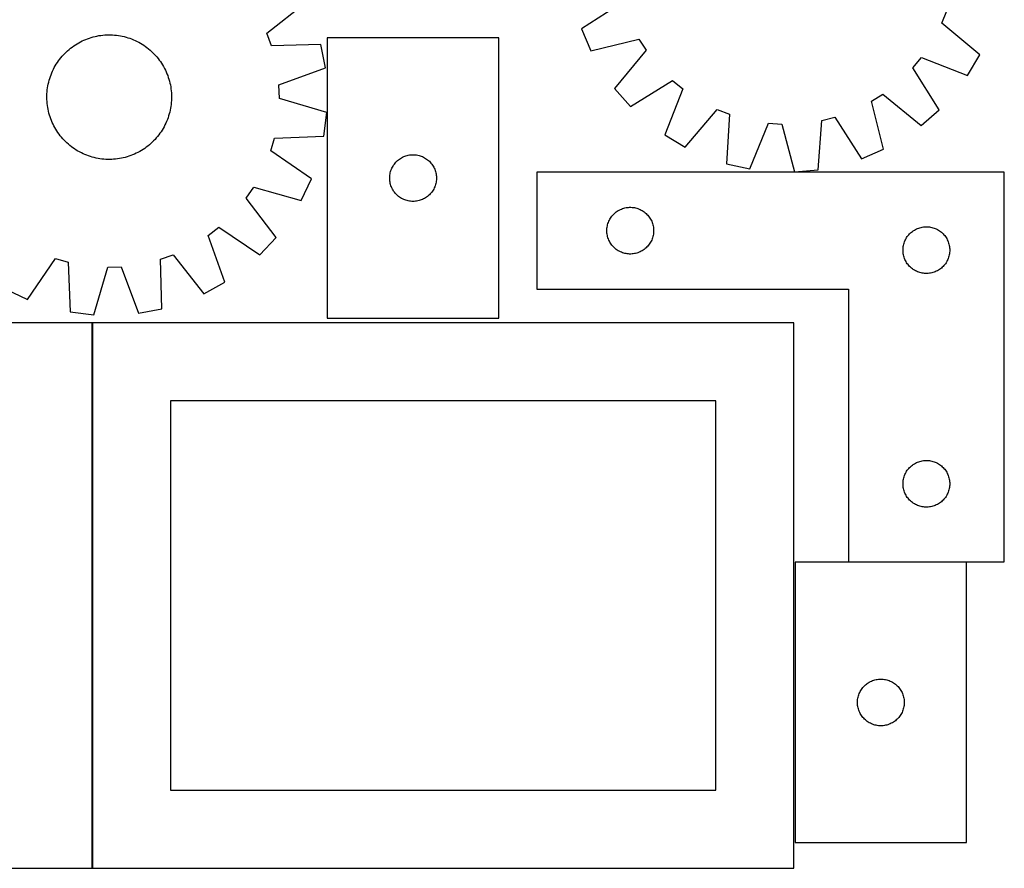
# Model space of a CAD drawing. Header units: millimetres. Extents: x 7 to 1493, y 8 to 2993.
# Tile 8 of 11: x 862 to 1493, y 1760 to 2305. Entities that reach past the tile are written whole.
import ezdxf

# ---------------------------------------------------------------- set-up
doc = ezdxf.new("R2010")
doc.units = ezdxf.units.MM
doc.layers.add('COMMON', color=5, linetype='CONTINUOUS', true_color=0x0000ff)
doc.layers.add('CUT', color=7, linetype='CONTINUOUS', true_color=0x000000)

msp = doc.modelspace()

# ---------------------------------------------------------------- linework, layer by layer
at = {"layer": 'COMMON'}
for p, q in [((908.149576, 2110.174328), (908.149576, 1760.174328)), ((458.049576, 1760.074327), (908.049576, 1760.074327)), ((908.249577, 1760.074327), (1358.249577, 1760.074327))]:
    msp.add_line(p, q, dxfattribs=at)
at = {"layer": 'CUT'}
for p, q in [((1020.123133, 2296.141459), (1045.101279, 2315.764583)), ((1248.705678, 2315.965434), (1221.937043, 2298.865291)), ((1453.169089, 2302.581538), (1456.345703, 2310.545739)), ((1477.480153, 2282.137788), (1453.169089, 2302.581538)), ((906.253335, 2293.015602), (907.451183, 2293.395294)), ((907.451183, 2293.395294), (908.660367, 2293.737173)), ((908.660367, 2293.737173), (909.879693, 2294.040902)), ((909.879693, 2294.040902), (911.107957, 2294.306181)), ((911.107957, 2294.306181), (912.343948, 2294.532749)), ((912.343948, 2294.532749), (913.586446, 2294.720381)), ((913.586446, 2294.720381), (914.834225, 2294.868893)), ((914.834225, 2294.868893), (916.086052, 2294.978138)), ((916.086052, 2294.978138), (917.340694, 2295.048008)), ((917.340694, 2295.048008), (918.596911, 2295.078435)), ((918.596911, 2295.078435), (919.853463, 2295.069388)), ((919.853463, 2295.069388), (921.109112, 2295.020876)), ((921.109112, 2295.020876), (922.362617, 2294.932947)), ((922.362617, 2294.932947), (923.612742, 2294.805688)), ((923.612742, 2294.805688), (924.858253, 2294.639224)), ((924.858253, 2294.639224), (926.09792, 2294.43372)), ((926.09792, 2294.43372), (927.33052, 2294.189379)), ((927.33052, 2294.189379), (928.554838, 2293.906441)), ((928.554838, 2293.906441), (929.769664, 2293.585186)), ((929.769664, 2293.585186), (930.973799, 2293.225931)), ((930.973799, 2293.225931), (932.166056, 2292.82903)), ((1023.032865, 2288.075925), (1020.123133, 2296.141459)), ((1221.937043, 2298.865291), (1228.011785, 2284.729236)), ((894.15293, 2286.476355), (895.151347, 2287.239356)), ((895.151347, 2287.239356), (896.173237, 2287.97062)), ((896.173237, 2287.97062), (897.217593, 2288.669425)), ((897.217593, 2288.669425), (898.283383, 2289.335081)), ((898.283383, 2289.335081), (899.369556, 2289.966931)), ((899.369556, 2289.966931), (900.47504, 2290.564352)), ((900.47504, 2290.564352), (901.598745, 2291.126754)), ((901.598745, 2291.126754), (902.73956, 2291.653582)), ((902.73956, 2291.653582), (903.89636, 2292.144316)), ((903.89636, 2292.144316), (905.068004, 2292.598472)), ((905.068004, 2292.598472), (906.253335, 2293.015602)), ((932.166056, 2292.82903), (933.345258, 2292.394876)), ((933.345258, 2292.394876), (934.510241, 2291.923896)), ((934.510241, 2291.923896), (935.659855, 2291.416556)), ((935.659855, 2291.416556), (936.792966, 2290.873356)), ((936.792966, 2290.873356), (937.908455, 2290.294831)), ((937.908455, 2290.294831), (939.005222, 2289.681554)), ((939.005222, 2289.681554), (940.082185, 2289.03413)), ((940.082185, 2289.03413), (941.13828, 2288.353196)), ((941.13828, 2288.353196), (942.172465, 2287.639426)), ((942.172465, 2287.639426), (943.18372, 2286.893524)), ((1054.786031, 2288.919259), (1023.032865, 2288.075925)), ((1057.678975, 2273.807627), (1054.786031, 2288.919259)), ((1168.887724, 2293.131809), (1058.887724, 2293.131809)), ((1058.887724, 2293.131809), (1058.887724, 2113.131809)), ((1168.887724, 2113.131809), (1168.887724, 2293.131809)), ((1228.011785, 2284.729236), (1258.840812, 2292.380765)), ((1258.840812, 2292.380765), (1263.416818, 2285.129591)), ((887.900888, 2280.313698), (888.708816, 2281.276122)), ((888.708816, 2281.276122), (889.546576, 2282.212693)), ((889.546576, 2282.212693), (890.41334, 2283.122488)), ((890.41334, 2283.122488), (891.308255, 2284.004607)), ((891.308255, 2284.004607), (892.230436, 2284.858182)), ((892.230436, 2284.858182), (893.178973, 2285.682369)), ((893.178973, 2285.682369), (894.15293, 2286.476355)), ((943.18372, 2286.893524), (944.171046, 2286.116225)), ((944.171046, 2286.116225), (945.13347, 2285.308297)), ((945.13347, 2285.308297), (946.070041, 2284.470537)), ((946.070041, 2284.470537), (946.979835, 2283.603773)), ((946.979835, 2283.603773), (947.861955, 2282.708858)), ((947.861955, 2282.708858), (948.71553, 2281.786677)), ((948.71553, 2281.786677), (949.539717, 2280.83814)), ((949.539717, 2280.83814), (950.333703, 2279.864183)), ((1263.416818, 2285.129591), (1243.242567, 2260.594425)), ((1469.614489, 2268.914253), (1477.480153, 2282.137788)), ((883.722282, 2274.051108), (884.335559, 2275.147875)), ((884.335559, 2275.147875), (884.982983, 2276.224837)), ((884.982983, 2276.224837), (885.663917, 2277.280932)), ((885.663917, 2277.280932), (886.377687, 2278.315117)), ((886.377687, 2278.315117), (887.123589, 2279.326372)), ((887.123589, 2279.326372), (887.900888, 2280.313698)), ((950.333703, 2279.864183), (951.096704, 2278.865766)), ((951.096704, 2278.865766), (951.827968, 2277.843876)), ((951.827968, 2277.843876), (952.526773, 2276.79952)), ((952.526773, 2276.79952), (953.192428, 2275.73373)), ((953.192428, 2275.73373), (953.824279, 2274.647557)), ((953.824279, 2274.647557), (954.421699, 2273.542072)), ((1434.56376, 2273.926546), (1440.045973, 2280.519323)), ((1440.045973, 2280.519323), (1469.614489, 2268.914253)), ((880.791182, 2267.116452), (881.188083, 2268.308709)), ((881.188083, 2268.308709), (881.622237, 2269.48791)), ((881.622237, 2269.48791), (882.093217, 2270.652893)), ((882.093217, 2270.652893), (882.600557, 2271.802507)), ((882.600557, 2271.802507), (883.143757, 2272.935618)), ((883.143757, 2272.935618), (883.722282, 2274.051108)), ((954.421699, 2273.542072), (954.984101, 2272.418368)), ((954.984101, 2272.418368), (955.510929, 2271.277553)), ((955.510929, 2271.277553), (956.001664, 2270.120753)), ((956.001664, 2270.120753), (956.45582, 2268.949109)), ((956.45582, 2268.949109), (956.87295, 2267.763778)), ((1027.859468, 2262.863599), (1057.678975, 2273.807627)), ((1451.36749, 2246.970852), (1434.56376, 2273.926546)), ((879.377889, 2261.000905), (879.583393, 2262.240572)), ((879.583393, 2262.240572), (879.827734, 2263.473173)), ((879.827734, 2263.473173), (880.110672, 2264.69749)), ((880.110672, 2264.69749), (880.431927, 2265.912316)), ((880.431927, 2265.912316), (880.791182, 2267.116452)), ((956.87295, 2267.763778), (957.252641, 2266.56593)), ((957.252641, 2266.56593), (957.59452, 2265.356746)), ((957.59452, 2265.356746), (957.89825, 2264.13742)), ((957.89825, 2264.13742), (958.163529, 2262.909156)), ((958.163529, 2262.909156), (958.390096, 2261.673165)), ((958.390096, 2261.673165), (958.577729, 2260.430667)), ((1028.1344, 2254.293664), (1027.859468, 2262.863599)), ((1253.388272, 2249.027437), (1280.343966, 2265.831166)), ((1280.343966, 2265.831166), (1286.936743, 2260.348954)), ((878.938678, 2254.739563), (878.947725, 2255.996116)), ((878.947725, 2255.996116), (878.996237, 2257.251764)), ((878.996237, 2257.251764), (879.084166, 2258.505269)), ((879.084166, 2258.505269), (879.211425, 2259.755394)), ((879.211425, 2259.755394), (879.377889, 2261.000905)), ((958.577729, 2260.430667), (958.726241, 2259.182888)), ((958.726241, 2259.182888), (958.835486, 2257.931061)), ((958.835486, 2257.931061), (958.905356, 2256.676419)), ((958.905356, 2256.676419), (958.935783, 2255.420202)), ((958.935783, 2255.420202), (958.926735, 2254.16365)), ((1243.242567, 2260.594425), (1253.388272, 2249.027437)), ((1286.936743, 2260.348954), (1275.331674, 2230.780438)), ((1408.014161, 2252.423391), (1415.265336, 2256.999398)), ((1415.265336, 2256.999398), (1439.800501, 2236.825147)), ((878.969105, 2253.483346), (878.938678, 2254.739563)), ((879.038975, 2252.228704), (878.969105, 2253.483346)), ((879.14822, 2250.976877), (879.038975, 2252.228704)), ((879.296732, 2249.729098), (879.14822, 2250.976877)), ((879.484364, 2248.486601), (879.296732, 2249.729098)), ((958.496572, 2249.15886), (958.291068, 2247.919193)), ((958.663035, 2250.404371), (958.496572, 2249.15886)), ((958.790295, 2251.654496), (958.663035, 2250.404371)), ((958.878223, 2252.908001), (958.790295, 2251.654496)), ((958.926735, 2254.16365), (958.878223, 2252.908001)), ((1058.59406, 2245.283454), (1028.1344, 2254.293664)), ((1415.66569, 2221.594365), (1408.014161, 2252.423391)), ((879.710932, 2247.25061), (879.484364, 2248.486601)), ((879.976211, 2246.022345), (879.710932, 2247.25061)), ((880.27994, 2244.803019), (879.976211, 2246.022345)), ((880.621819, 2243.593835), (880.27994, 2244.803019)), ((881.001511, 2242.395987), (880.621819, 2243.593835)), ((957.083279, 2243.043314), (956.686378, 2241.851057)), ((957.442534, 2244.247449), (957.083279, 2243.043314)), ((957.763789, 2245.462275), (957.442534, 2244.247449)), ((958.046726, 2246.686593), (957.763789, 2245.462275)), ((958.291068, 2247.919193), (958.046726, 2246.686593)), ((1056.675662, 2230.017469), (1058.59406, 2245.283454)), ((1288.555208, 2222.914774), (1308.998959, 2247.225838)), ((1308.998959, 2247.225838), (1316.963159, 2244.049224)), ((1316.963159, 2244.049224), (1315.063256, 2212.341731)), ((1439.800501, 2236.825147), (1451.36749, 2246.970852)), ((881.418641, 2241.210656), (881.001511, 2242.395987)), ((881.872797, 2240.039012), (881.418641, 2241.210656)), ((882.363531, 2238.882212), (881.872797, 2240.039012)), ((882.890359, 2237.741397), (882.363531, 2238.882212)), ((883.452761, 2236.617693), (882.890359, 2237.741397)), ((884.050182, 2235.512209), (883.452761, 2236.617693)), ((954.730703, 2237.224147), (954.152179, 2236.108658)), ((955.273904, 2238.357258), (954.730703, 2237.224147)), ((955.781244, 2239.506872), (955.273904, 2238.357258)), ((956.252224, 2240.671855), (955.781244, 2239.506872)), ((956.686378, 2241.851057), (956.252224, 2240.671855)), ((1330.070209, 2208.947336), (1342.000839, 2238.385998)), ((1342.000839, 2238.385998), (1350.556871, 2237.825932)), ((1350.556871, 2237.825932), (1358.54811, 2207.083212)), ((1373.869496, 2208.492354), (1376.119152, 2240.176953)), ((1376.119152, 2240.176953), (1384.429493, 2242.288258)), ((1384.429493, 2242.288258), (1401.529636, 2215.519622)), ((884.682032, 2234.426035), (884.050182, 2235.512209)), ((885.347688, 2233.360245), (884.682032, 2234.426035)), ((886.046493, 2232.315889), (885.347688, 2233.360245)), ((886.777757, 2231.293999), (886.046493, 2232.315889)), ((887.540758, 2230.295582), (886.777757, 2231.293999)), ((888.334744, 2229.321625), (887.540758, 2230.295582)), ((950.750871, 2230.833393), (949.973573, 2229.846067)), ((951.496774, 2231.844648), (950.750871, 2230.833393)), ((952.210544, 2232.878833), (951.496774, 2231.844648)), ((952.891477, 2233.934928), (952.210544, 2232.878833)), ((953.538902, 2235.01189), (952.891477, 2233.934928)), ((954.152179, 2236.108658), (953.538902, 2235.01189)), ((1275.331674, 2230.780438), (1288.555208, 2222.914774)), ((889.158931, 2228.373088), (888.334744, 2229.321625)), ((890.012506, 2227.450907), (889.158931, 2228.373088)), ((890.894625, 2226.555993), (890.012506, 2227.450907)), ((891.80442, 2225.689228), (890.894625, 2226.555993)), ((892.740991, 2224.851468), (891.80442, 2225.689228)), ((893.703415, 2224.04354), (892.740991, 2224.851468)), ((894.690741, 2223.266242), (893.703415, 2224.04354)), ((944.695488, 2224.477396), (943.721531, 2223.68341)), ((945.644025, 2225.301583), (944.695488, 2224.477396)), ((946.566206, 2226.155158), (945.644025, 2225.301583)), ((947.46112, 2227.037278), (946.566206, 2226.155158)), ((948.327885, 2227.947072), (947.46112, 2227.037278)), ((949.165645, 2228.883643), (948.327885, 2227.947072)), ((949.973573, 2229.846067), (949.165645, 2228.883643)), ((1022.546955, 2220.588363), (1024.933734, 2228.823814)), ((1024.933734, 2228.823814), (1056.675662, 2230.017469)), ((895.701996, 2222.520339), (894.690741, 2223.266242)), ((896.736181, 2221.806569), (895.701996, 2222.520339)), ((897.792276, 2221.125636), (896.736181, 2221.806569)), ((898.869238, 2220.478211), (897.792276, 2221.125636)), ((899.966005, 2219.864934), (898.869238, 2220.478211)), ((901.081495, 2219.28641), (899.966005, 2219.864934)), ((902.214606, 2218.743209), (901.081495, 2219.28641)), ((903.36422, 2218.235869), (902.214606, 2218.743209)), ((904.529203, 2217.764889), (903.36422, 2218.235869)), ((905.708404, 2217.330735), (904.529203, 2217.764889)), ((932.806457, 2217.561293), (931.621126, 2217.144163)), ((933.978101, 2218.015449), (932.806457, 2217.561293)), ((935.134901, 2218.506184), (933.978101, 2218.015449)), ((936.275716, 2219.033012), (935.134901, 2218.506184)), ((937.39942, 2219.595414), (936.275716, 2219.033012)), ((938.504904, 2220.192834), (937.39942, 2219.595414)), ((939.591078, 2220.824685), (938.504904, 2220.192834)), ((940.656868, 2221.49034), (939.591078, 2220.824685)), ((941.701224, 2222.189145), (940.656868, 2221.49034)), ((942.723114, 2222.920409), (941.701224, 2222.189145)), ((943.721531, 2223.68341), (942.723114, 2222.920409)), ((1048.731505, 2202.606592), (1022.546955, 2220.588363)), ((1108.596443, 2217.167561), (1109.326001, 2217.421339)), ((1109.326001, 2217.421339), (1110.067657, 2217.637225)), ((1110.067657, 2217.637225), (1110.819443, 2217.814644)), ((1110.819443, 2217.814644), (1111.579365, 2217.953127)), ((1111.579365, 2217.953127), (1112.345409, 2218.052307)), ((1112.345409, 2218.052307), (1113.115543, 2218.11192)), ((1113.115543, 2218.11192), (1113.887724, 2218.131809)), ((1113.887724, 2218.131809), (1114.659905, 2218.11192)), ((1114.659905, 2218.11192), (1115.430039, 2218.052307)), ((1115.430039, 2218.052307), (1116.196082, 2217.953127)), ((1116.196082, 2217.953127), (1116.956005, 2217.814644)), ((1116.956005, 2217.814644), (1117.707791, 2217.637225)), ((1117.707791, 2217.637225), (1118.449446, 2217.421339)), ((1118.449446, 2217.421339), (1119.179005, 2217.167561)), ((1401.529636, 2215.519622), (1415.66569, 2221.594365)), ((906.900661, 2216.933834), (905.708404, 2217.330735)), ((908.104797, 2216.574579), (906.900661, 2216.933834)), ((909.319623, 2216.253324), (908.104797, 2216.574579)), ((910.54394, 2215.970387), (909.319623, 2216.253324)), ((911.776541, 2215.726045), (910.54394, 2215.970387)), ((913.016208, 2215.520541), (911.776541, 2215.726045)), ((914.261719, 2215.354078), (913.016208, 2215.520541)), ((915.511844, 2215.226818), (914.261719, 2215.354078)), ((916.765349, 2215.13889), (915.511844, 2215.226818)), ((918.020997, 2215.090378), (916.765349, 2215.13889)), ((919.27755, 2215.08133), (918.020997, 2215.090378)), ((920.533767, 2215.111757), (919.27755, 2215.08133)), ((921.788409, 2215.181627), (920.533767, 2215.111757)), ((923.040236, 2215.290872), (921.788409, 2215.181627)), ((924.288015, 2215.439384), (923.040236, 2215.290872)), ((925.530512, 2215.627017), (924.288015, 2215.439384)), ((926.766503, 2215.853584), (925.530512, 2215.627017)), ((927.994768, 2216.118863), (926.766503, 2215.853584)), ((929.214094, 2216.422593), (927.994768, 2216.118863)), ((930.423278, 2216.764472), (929.214094, 2216.422593)), ((931.621126, 2217.144163), (930.423278, 2216.764472)), ((1101.028004, 2210.853701), (1101.442569, 2211.505465)), ((1101.442569, 2211.505465), (1101.890135, 2212.135023)), ((1101.890135, 2212.135023), (1102.369517, 2212.740706)), ((1102.369517, 2212.740706), (1102.879443, 2213.320909)), ((1102.879443, 2213.320909), (1103.418562, 2213.874092)), ((1103.418562, 2213.874092), (1103.985442, 2214.398788)), ((1103.985442, 2214.398788), (1104.578582, 2214.893606)), ((1104.578582, 2214.893606), (1105.196407, 2215.357234)), ((1105.196407, 2215.357234), (1105.837281, 2215.788442)), ((1105.837281, 2215.788442), (1106.499503, 2216.186087)), ((1106.499503, 2216.186087), (1107.181317, 2216.549115)), ((1107.181317, 2216.549115), (1107.880915, 2216.876562)), ((1107.880915, 2216.876562), (1108.596443, 2217.167561)), ((1119.179005, 2217.167561), (1119.894532, 2216.876562)), ((1119.894532, 2216.876562), (1120.594131, 2216.549115)), ((1120.594131, 2216.549115), (1121.275945, 2216.186087)), ((1121.275945, 2216.186087), (1121.938167, 2215.788442)), ((1121.938167, 2215.788442), (1122.57904, 2215.357234)), ((1122.57904, 2215.357234), (1123.196866, 2214.893606)), ((1123.196866, 2214.893606), (1123.790006, 2214.398788)), ((1123.790006, 2214.398788), (1124.356886, 2213.874092)), ((1124.356886, 2213.874092), (1124.896004, 2213.320909)), ((1124.896004, 2213.320909), (1125.405931, 2212.740706)), ((1125.405931, 2212.740706), (1125.885313, 2212.135023)), ((1125.885313, 2212.135023), (1126.332879, 2211.505465)), ((1126.332879, 2211.505465), (1126.747443, 2210.853701)), ((1315.063256, 2212.341731), (1330.070209, 2208.947336)), ((1098.932461, 2204.289441), (1099.011884, 2205.057784)), ((1099.011884, 2205.057784), (1099.130755, 2205.82102)), ((1099.130755, 2205.82102), (1099.288758, 2206.577125)), ((1099.288758, 2206.577125), (1099.485476, 2207.324093)), ((1099.485476, 2207.324093), (1099.720385, 2208.059945)), ((1099.720385, 2208.059945), (1099.992864, 2208.782727)), ((1099.992864, 2208.782727), (1100.30219, 2209.490525)), ((1100.30219, 2209.490525), (1100.647542, 2210.18146)), ((1100.647542, 2210.18146), (1101.028004, 2210.853701)), ((1126.747443, 2210.853701), (1127.127906, 2210.18146)), ((1127.127906, 2210.18146), (1127.473258, 2209.490525)), ((1127.473258, 2209.490525), (1127.782583, 2208.782727)), ((1127.782583, 2208.782727), (1128.055062, 2208.059945)), ((1128.055062, 2208.059945), (1128.289972, 2207.324093)), ((1128.289972, 2207.324093), (1128.486689, 2206.577125)), ((1128.486689, 2206.577125), (1128.644693, 2205.82102)), ((1128.644693, 2205.82102), (1128.763564, 2205.057784)), ((1128.763564, 2205.057784), (1128.842987, 2204.289441)), ((1493.248132, 2206.870673), (1193.248132, 2206.870673)), ((1193.248132, 2206.870673), (1193.248132, 2131.870673)), ((1358.54811, 2207.083212), (1373.869496, 2208.492354)), ((1493.248132, 1956.870673), (1493.248132, 2206.870673)), ((1042.189551, 2188.680595), (1048.731505, 2202.606592)), ((1098.892697, 2203.518027), (1098.932461, 2204.289441)), ((1098.892697, 2202.74559), (1098.892697, 2203.518027)), ((1098.932461, 2201.974177), (1098.892697, 2202.74559)), ((1099.011884, 2201.205833), (1098.932461, 2201.974177)), ((1099.130755, 2200.442597), (1099.011884, 2201.205833)), ((1099.288758, 2199.686493), (1099.130755, 2200.442597)), ((1099.485476, 2198.939524), (1099.288758, 2199.686493)), ((1099.720385, 2198.203673), (1099.485476, 2198.939524)), ((1128.289972, 2198.939524), (1128.055062, 2198.203673)), ((1128.486689, 2199.686493), (1128.289972, 2198.939524)), ((1128.644693, 2200.442597), (1128.486689, 2199.686493)), ((1128.763564, 2201.205833), (1128.644693, 2200.442597)), ((1128.842987, 2201.974177), (1128.763564, 2201.205833)), ((1128.842987, 2204.289441), (1128.882751, 2203.518027)), ((1128.882751, 2202.74559), (1128.842987, 2201.974177)), ((1128.882751, 2203.518027), (1128.882751, 2202.74559)), ((1006.817469, 2190.259333), (1011.632325, 2197.354157)), ((1011.632325, 2197.354157), (1042.189551, 2188.680595)), ((1099.992864, 2197.48089), (1099.720385, 2198.203673)), ((1100.30219, 2196.773093), (1099.992864, 2197.48089)), ((1100.647542, 2196.082158), (1100.30219, 2196.773093)), ((1101.028004, 2195.409917), (1100.647542, 2196.082158)), ((1101.442569, 2194.758153), (1101.028004, 2195.409917)), ((1101.890135, 2194.128595), (1101.442569, 2194.758153)), ((1102.369517, 2193.522911), (1101.890135, 2194.128595)), ((1102.879443, 2192.942709), (1102.369517, 2193.522911)), ((1103.418562, 2192.389526), (1102.879443, 2192.942709)), ((1103.985442, 2191.86483), (1103.418562, 2192.389526)), ((1124.356886, 2192.389526), (1123.790006, 2191.86483)), ((1124.896004, 2192.942709), (1124.356886, 2192.389526)), ((1125.405931, 2193.522911), (1124.896004, 2192.942709)), ((1125.885313, 2194.128595), (1125.405931, 2193.522911)), ((1126.332879, 2194.758153), (1125.885313, 2194.128595)), ((1126.747443, 2195.409917), (1126.332879, 2194.758153)), ((1127.127906, 2196.082158), (1126.747443, 2195.409917)), ((1127.473258, 2196.773093), (1127.127906, 2196.082158)), ((1127.782583, 2197.48089), (1127.473258, 2196.773093)), ((1128.055062, 2198.203673), (1127.782583, 2197.48089)), ((1026.163783, 2165.066181), (1006.817469, 2190.259333)), ((1104.578582, 2191.370012), (1103.985442, 2191.86483)), ((1105.196407, 2190.906384), (1104.578582, 2191.370012)), ((1105.837281, 2190.475175), (1105.196407, 2190.906384)), ((1106.499503, 2190.07753), (1105.837281, 2190.475175)), ((1107.181317, 2189.714503), (1106.499503, 2190.07753)), ((1107.880915, 2189.387055), (1107.181317, 2189.714503)), ((1108.596443, 2189.096056), (1107.880915, 2189.387055)), ((1109.326001, 2188.842278), (1108.596443, 2189.096056)), ((1110.067657, 2188.626393), (1109.326001, 2188.842278)), ((1110.819443, 2188.448973), (1110.067657, 2188.626393)), ((1111.579365, 2188.31049), (1110.819443, 2188.448973)), ((1112.345409, 2188.211311), (1111.579365, 2188.31049)), ((1113.115543, 2188.151697), (1112.345409, 2188.211311)), ((1113.887724, 2188.131809), (1113.115543, 2188.151697)), ((1114.659905, 2188.151697), (1113.887724, 2188.131809)), ((1115.430039, 2188.211311), (1114.659905, 2188.151697)), ((1116.196082, 2188.31049), (1115.430039, 2188.211311)), ((1116.956005, 2188.448973), (1116.196082, 2188.31049)), ((1117.707791, 2188.626393), (1116.956005, 2188.448973)), ((1118.449446, 2188.842278), (1117.707791, 2188.626393)), ((1119.179005, 2189.096056), (1118.449446, 2188.842278)), ((1119.894532, 2189.387055), (1119.179005, 2189.096056)), ((1120.594131, 2189.714503), (1119.894532, 2189.387055)), ((1121.275945, 2190.07753), (1120.594131, 2189.714503)), ((1121.938167, 2190.475175), (1121.275945, 2190.07753)), ((1122.57904, 2190.906384), (1121.938167, 2190.475175)), ((1123.196866, 2191.370012), (1122.57904, 2190.906384)), ((1123.790006, 2191.86483), (1123.196866, 2191.370012)), ((1241.981153, 2179.272955), (1242.50585, 2179.839835)), ((1242.50585, 2179.839835), (1243.059032, 2180.378954)), ((1243.059032, 2180.378954), (1243.639235, 2180.88888)), ((1243.639235, 2180.88888), (1244.244918, 2181.368262)), ((1244.244918, 2181.368262), (1244.874477, 2181.815828)), ((1244.874477, 2181.815828), (1245.52624, 2182.230393)), ((1245.52624, 2182.230393), (1246.198481, 2182.610855)), ((1246.198481, 2182.610855), (1246.889417, 2182.956207)), ((1246.889417, 2182.956207), (1247.597214, 2183.265533)), ((1247.597214, 2183.265533), (1248.319997, 2183.538012)), ((1248.319997, 2183.538012), (1249.055848, 2183.772921)), ((1249.055848, 2183.772921), (1249.802816, 2183.969639)), ((1249.802816, 2183.969639), (1250.558921, 2184.127642)), ((1250.558921, 2184.127642), (1251.322157, 2184.246513)), ((1251.322157, 2184.246513), (1252.0905, 2184.325936)), ((1252.0905, 2184.325936), (1252.861914, 2184.3657)), ((1252.861914, 2184.3657), (1253.634351, 2184.3657)), ((1253.634351, 2184.3657), (1254.405764, 2184.325936)), ((1254.405764, 2184.325936), (1255.174108, 2184.246513)), ((1255.174108, 2184.246513), (1255.937344, 2184.127642)), ((1255.937344, 2184.127642), (1256.693449, 2183.969639)), ((1256.693449, 2183.969639), (1257.440417, 2183.772921)), ((1257.440417, 2183.772921), (1258.176268, 2183.538012)), ((1258.176268, 2183.538012), (1258.899051, 2183.265533)), ((1258.899051, 2183.265533), (1259.606848, 2182.956207)), ((1259.606848, 2182.956207), (1260.297784, 2182.610855)), ((1260.297784, 2182.610855), (1260.970024, 2182.230393)), ((1260.970024, 2182.230393), (1261.621788, 2181.815828)), ((1261.621788, 2181.815828), (1262.251347, 2181.368262)), ((1262.251347, 2181.368262), (1262.85703, 2180.88888)), ((1262.85703, 2180.88888), (1263.437232, 2180.378954)), ((1263.437232, 2180.378954), (1263.990415, 2179.839835)), ((1263.990415, 2179.839835), (1264.515111, 2179.272955)), ((1238.565297, 2172.438954), (1238.742717, 2173.19074)), ((1238.742717, 2173.19074), (1238.958602, 2173.932396)), ((1238.958602, 2173.932396), (1239.21238, 2174.661954)), ((1239.21238, 2174.661954), (1239.503379, 2175.377482)), ((1239.503379, 2175.377482), (1239.830826, 2176.07708)), ((1239.830826, 2176.07708), (1240.193854, 2176.758894)), ((1240.193854, 2176.758894), (1240.591499, 2177.421116)), ((1240.591499, 2177.421116), (1241.022707, 2178.06199)), ((1241.022707, 2178.06199), (1241.486335, 2178.679815)), ((1241.486335, 2178.679815), (1241.981153, 2179.272955)), ((1264.515111, 2179.272955), (1265.00993, 2178.679815)), ((1265.00993, 2178.679815), (1265.473557, 2178.06199)), ((1265.473557, 2178.06199), (1265.904766, 2177.421116)), ((1265.904766, 2177.421116), (1266.302411, 2176.758894)), ((1266.302411, 2176.758894), (1266.665439, 2176.07708)), ((1266.665439, 2176.07708), (1266.992886, 2175.377482)), ((1266.992886, 2175.377482), (1267.283885, 2174.661954)), ((1267.283885, 2174.661954), (1267.537663, 2173.932396)), ((1267.537663, 2173.932396), (1267.753548, 2173.19074)), ((1267.753548, 2173.19074), (1267.930968, 2172.438954)), ((982.485652, 2166.275389), (989.257274, 2171.535095)), ((989.257274, 2171.535095), (1015.638645, 2153.843346)), ((1238.248132, 2169.370673), (1238.268021, 2170.142854)), ((1238.268021, 2168.598492), (1238.248132, 2169.370673)), ((1238.268021, 2170.142854), (1238.327634, 2170.912988)), ((1238.327634, 2167.828358), (1238.268021, 2168.598492)), ((1238.327634, 2170.912988), (1238.426814, 2171.679032)), ((1238.426814, 2167.062314), (1238.327634, 2167.828358)), ((1238.426814, 2171.679032), (1238.565297, 2172.438954)), ((1238.565297, 2166.302392), (1238.426814, 2167.062314)), ((1267.930968, 2172.438954), (1268.069451, 2171.679032)), ((1268.069451, 2167.062314), (1267.930968, 2166.302392)), ((1268.069451, 2171.679032), (1268.168631, 2170.912988)), ((1268.168631, 2167.828358), (1268.069451, 2167.062314)), ((1268.168631, 2170.912988), (1268.228244, 2170.142854)), ((1268.228244, 2168.598492), (1268.168631, 2167.828358)), ((1268.228244, 2170.142854), (1268.248132, 2169.370673)), ((1268.248132, 2169.370673), (1268.228244, 2168.598492)), ((1431.981153, 2166.772955), (1432.50585, 2167.339835)), ((1432.50585, 2167.339835), (1433.059032, 2167.878954)), ((1433.059032, 2167.878954), (1433.639235, 2168.38888)), ((1433.639235, 2168.38888), (1434.244918, 2168.868262)), ((1434.244918, 2168.868262), (1434.874477, 2169.315828)), ((1434.874477, 2169.315828), (1435.52624, 2169.730393)), ((1435.52624, 2169.730393), (1436.198481, 2170.110855)), ((1436.198481, 2170.110855), (1436.889417, 2170.456207)), ((1436.889417, 2170.456207), (1437.597214, 2170.765533)), ((1437.597214, 2170.765533), (1438.319997, 2171.038012)), ((1438.319997, 2171.038012), (1439.055848, 2171.272921)), ((1439.055848, 2171.272921), (1439.802816, 2171.469639)), ((1439.802816, 2171.469639), (1440.558921, 2171.627642)), ((1440.558921, 2171.627642), (1441.322157, 2171.746513)), ((1441.322157, 2171.746513), (1442.0905, 2171.825936)), ((1442.0905, 2171.825936), (1442.861914, 2171.8657)), ((1442.861914, 2171.8657), (1443.634351, 2171.8657)), ((1443.634351, 2171.8657), (1444.405764, 2171.825936)), ((1444.405764, 2171.825936), (1445.174108, 2171.746513)), ((1445.174108, 2171.746513), (1445.937344, 2171.627642)), ((1445.937344, 2171.627642), (1446.693449, 2171.469639)), ((1446.693449, 2171.469639), (1447.440417, 2171.272921)), ((1447.440417, 2171.272921), (1448.176268, 2171.038012)), ((1448.176268, 2171.038012), (1448.899051, 2170.765533)), ((1448.899051, 2170.765533), (1449.606848, 2170.456207)), ((1449.606848, 2170.456207), (1450.297784, 2170.110855)), ((1450.297784, 2170.110855), (1450.970024, 2169.730393)), ((1450.970024, 2169.730393), (1451.621788, 2169.315828)), ((1451.621788, 2169.315828), (1452.251347, 2168.868262)), ((1452.251347, 2168.868262), (1452.85703, 2168.38888)), ((1452.85703, 2168.38888), (1453.437232, 2167.878954)), ((1453.437232, 2167.878954), (1453.990415, 2167.339835)), ((1453.990415, 2167.339835), (1454.515111, 2166.772955)), ((993.099978, 2136.336938), (982.485652, 2166.275389)), ((1015.638645, 2153.843346), (1026.163783, 2165.066181)), ((1238.742717, 2165.550606), (1238.565297, 2166.302392)), ((1238.958602, 2164.808951), (1238.742717, 2165.550606)), ((1239.21238, 2164.079392), (1238.958602, 2164.808951)), ((1239.503379, 2163.363865), (1239.21238, 2164.079392)), ((1239.830826, 2162.664266), (1239.503379, 2163.363865)), ((1240.193854, 2161.982452), (1239.830826, 2162.664266)), ((1240.591499, 2161.32023), (1240.193854, 2161.982452)), ((1241.022707, 2160.679357), (1240.591499, 2161.32023)), ((1241.486335, 2160.061531), (1241.022707, 2160.679357)), ((1265.473557, 2160.679357), (1265.00993, 2160.061531)), ((1265.904766, 2161.32023), (1265.473557, 2160.679357)), ((1266.302411, 2161.982452), (1265.904766, 2161.32023)), ((1266.665439, 2162.664266), (1266.302411, 2161.982452)), ((1266.992886, 2163.363865), (1266.665439, 2162.664266)), ((1267.283885, 2164.079392), (1266.992886, 2163.363865)), ((1267.537663, 2164.808951), (1267.283885, 2164.079392)), ((1267.753548, 2165.550606), (1267.537663, 2164.808951)), ((1267.930968, 2166.302392), (1267.753548, 2165.550606)), ((1428.565297, 2159.938954), (1428.742717, 2160.69074)), ((1428.742717, 2160.69074), (1428.958602, 2161.432396)), ((1428.958602, 2161.432396), (1429.21238, 2162.161954)), ((1429.21238, 2162.161954), (1429.503379, 2162.877482)), ((1429.503379, 2162.877482), (1429.830826, 2163.57708)), ((1429.830826, 2163.57708), (1430.193854, 2164.258894)), ((1430.193854, 2164.258894), (1430.591499, 2164.921116)), ((1430.591499, 2164.921116), (1431.022707, 2165.56199)), ((1431.022707, 2165.56199), (1431.486335, 2166.179815)), ((1431.486335, 2166.179815), (1431.981153, 2166.772955)), ((1454.515111, 2166.772955), (1455.00993, 2166.179815)), ((1455.00993, 2166.179815), (1455.473557, 2165.56199)), ((1455.473557, 2165.56199), (1455.904766, 2164.921116)), ((1455.904766, 2164.921116), (1456.302411, 2164.258894)), ((1456.302411, 2164.258894), (1456.665439, 2163.57708)), ((1456.665439, 2163.57708), (1456.992886, 2162.877482)), ((1456.992886, 2162.877482), (1457.283885, 2162.161954)), ((1457.283885, 2162.161954), (1457.537663, 2161.432396)), ((1457.537663, 2161.432396), (1457.753548, 2160.69074)), ((1457.753548, 2160.69074), (1457.930968, 2159.938954)), ((1241.981153, 2159.468391), (1241.486335, 2160.061531)), ((1242.50585, 2158.901511), (1241.981153, 2159.468391)), ((1243.059032, 2158.362393), (1242.50585, 2158.901511)), ((1243.639235, 2157.852466), (1243.059032, 2158.362393)), ((1244.244918, 2157.373084), (1243.639235, 2157.852466)), ((1244.874477, 2156.925518), (1244.244918, 2157.373084)), ((1245.52624, 2156.510954), (1244.874477, 2156.925518)), ((1246.198481, 2156.130491), (1245.52624, 2156.510954)), ((1246.889417, 2155.785139), (1246.198481, 2156.130491)), ((1247.597214, 2155.475814), (1246.889417, 2155.785139)), ((1248.319997, 2155.203335), (1247.597214, 2155.475814)), ((1249.055848, 2154.968425), (1248.319997, 2155.203335)), ((1249.802816, 2154.771708), (1249.055848, 2154.968425)), ((1250.558921, 2154.613704), (1249.802816, 2154.771708)), ((1251.322157, 2154.494833), (1250.558921, 2154.613704)), ((1252.0905, 2154.41541), (1251.322157, 2154.494833)), ((1252.861914, 2154.375646), (1252.0905, 2154.41541)), ((1253.634351, 2154.375646), (1252.861914, 2154.375646)), ((1254.405764, 2154.41541), (1253.634351, 2154.375646)), ((1255.174108, 2154.494833), (1254.405764, 2154.41541)), ((1255.937344, 2154.613704), (1255.174108, 2154.494833)), ((1256.693449, 2154.771708), (1255.937344, 2154.613704)), ((1257.440417, 2154.968425), (1256.693449, 2154.771708)), ((1258.176268, 2155.203335), (1257.440417, 2154.968425)), ((1258.899051, 2155.475814), (1258.176268, 2155.203335)), ((1259.606848, 2155.785139), (1258.899051, 2155.475814)), ((1260.297784, 2156.130491), (1259.606848, 2155.785139)), ((1260.970024, 2156.510954), (1260.297784, 2156.130491)), ((1261.621788, 2156.925518), (1260.970024, 2156.510954)), ((1262.251347, 2157.373084), (1261.621788, 2156.925518)), ((1262.85703, 2157.852466), (1262.251347, 2157.373084)), ((1263.437232, 2158.362393), (1262.85703, 2157.852466)), ((1263.990415, 2158.901511), (1263.437232, 2158.362393)), ((1264.515111, 2159.468391), (1263.990415, 2158.901511)), ((1265.00993, 2160.061531), (1264.515111, 2159.468391)), ((1428.248132, 2156.870673), (1428.268021, 2157.642854)), ((1428.268021, 2156.098492), (1428.248132, 2156.870673)), ((1428.268021, 2157.642854), (1428.327634, 2158.412988)), ((1428.327634, 2155.328358), (1428.268021, 2156.098492)), ((1428.327634, 2158.412988), (1428.426814, 2159.179032)), ((1428.426814, 2154.562314), (1428.327634, 2155.328358)), ((1428.426814, 2159.179032), (1428.565297, 2159.938954)), ((1428.565297, 2153.802392), (1428.426814, 2154.562314)), ((1457.930968, 2159.938954), (1458.069451, 2159.179032)), ((1458.069451, 2154.562314), (1457.930968, 2153.802392)), ((1458.069451, 2159.179032), (1458.168631, 2158.412988)), ((1458.168631, 2155.328358), (1458.069451, 2154.562314)), ((1458.168631, 2158.412988), (1458.228244, 2157.642854)), ((1458.228244, 2156.098492), (1458.168631, 2155.328358)), ((1458.228244, 2157.642854), (1458.248132, 2156.870673)), ((1458.248132, 2156.870673), (1458.228244, 2156.098492)), ((866.46394, 2125.285608), (884.445711, 2151.470158)), ((884.445711, 2151.470158), (892.681162, 2149.083379)), ((892.681162, 2149.083379), (893.874817, 2117.341451)), ((951.933273, 2150.984248), (959.998807, 2153.89398)), ((952.776607, 2119.231082), (951.933273, 2150.984248)), ((959.998807, 2153.89398), (979.621931, 2128.915834)), ((1428.742717, 2153.050606), (1428.565297, 2153.802392)), ((1428.958602, 2152.308951), (1428.742717, 2153.050606)), ((1429.21238, 2151.579392), (1428.958602, 2152.308951)), ((1429.503379, 2150.863865), (1429.21238, 2151.579392)), ((1429.830826, 2150.164266), (1429.503379, 2150.863865)), ((1430.193854, 2149.482452), (1429.830826, 2150.164266)), ((1430.591499, 2148.82023), (1430.193854, 2149.482452)), ((1431.022707, 2148.179357), (1430.591499, 2148.82023)), ((1431.486335, 2147.561531), (1431.022707, 2148.179357)), ((1455.473557, 2148.179357), (1455.00993, 2147.561531)), ((1455.904766, 2148.82023), (1455.473557, 2148.179357)), ((1456.302411, 2149.482452), (1455.904766, 2148.82023)), ((1456.665439, 2150.164266), (1456.302411, 2149.482452)), ((1456.992886, 2150.863865), (1456.665439, 2150.164266)), ((1457.283885, 2151.579392), (1456.992886, 2150.863865)), ((1457.537663, 2152.308951), (1457.283885, 2151.579392)), ((1457.753548, 2153.050606), (1457.537663, 2152.308951)), ((1457.930968, 2153.802392), (1457.753548, 2153.050606)), ((909.140802, 2115.423053), (918.151012, 2145.882713)), ((918.151012, 2145.882713), (926.720947, 2146.157645)), ((926.720947, 2146.157645), (937.664975, 2116.338138)), ((1431.981153, 2146.968391), (1431.486335, 2147.561531)), ((1432.50585, 2146.401511), (1431.981153, 2146.968391)), ((1433.059032, 2145.862393), (1432.50585, 2146.401511)), ((1433.639235, 2145.352466), (1433.059032, 2145.862393)), ((1434.244918, 2144.873084), (1433.639235, 2145.352466)), ((1434.874477, 2144.425518), (1434.244918, 2144.873084)), ((1435.52624, 2144.010954), (1434.874477, 2144.425518)), ((1436.198481, 2143.630491), (1435.52624, 2144.010954)), ((1436.889417, 2143.285139), (1436.198481, 2143.630491)), ((1437.597214, 2142.975814), (1436.889417, 2143.285139)), ((1438.319997, 2142.703335), (1437.597214, 2142.975814)), ((1439.055848, 2142.468425), (1438.319997, 2142.703335)), ((1439.802816, 2142.271708), (1439.055848, 2142.468425)), ((1440.558921, 2142.113704), (1439.802816, 2142.271708)), ((1441.322157, 2141.994833), (1440.558921, 2142.113704)), ((1442.0905, 2141.91541), (1441.322157, 2141.994833)), ((1442.861914, 2141.875646), (1442.0905, 2141.91541)), ((1443.634351, 2141.875646), (1442.861914, 2141.875646)), ((1444.405764, 2141.91541), (1443.634351, 2141.875646)), ((1445.174108, 2141.994833), (1444.405764, 2141.91541)), ((1445.937344, 2142.113704), (1445.174108, 2141.994833)), ((1446.693449, 2142.271708), (1445.937344, 2142.113704)), ((1447.440417, 2142.468425), (1446.693449, 2142.271708)), ((1448.176268, 2142.703335), (1447.440417, 2142.468425)), ((1448.899051, 2142.975814), (1448.176268, 2142.703335)), ((1449.606848, 2143.285139), (1448.899051, 2142.975814)), ((1450.297784, 2143.630491), (1449.606848, 2143.285139)), ((1450.970024, 2144.010954), (1450.297784, 2143.630491)), ((1451.621788, 2144.425518), (1450.970024, 2144.010954)), ((1452.251347, 2144.873084), (1451.621788, 2144.425518)), ((1452.85703, 2145.352466), (1452.251347, 2144.873084)), ((1453.437232, 2145.862393), (1452.85703, 2145.352466)), ((1453.990415, 2146.401511), (1453.437232, 2145.862393)), ((1454.515111, 2146.968391), (1453.990415, 2146.401511)), ((1455.00993, 2147.561531), (1454.515111, 2146.968391)), ((979.621931, 2128.915834), (993.099978, 2136.336938)), ((852.537943, 2131.827562), (866.46394, 2125.285608)), ((1193.248132, 2131.870673), (1393.248132, 2131.870673)), ((1393.248132, 2131.870673), (1393.248132, 1956.870673)), ((893.874817, 2117.341451), (909.140802, 2115.423053)), ((937.664975, 2116.338138), (952.776607, 2119.231082)), ((908.049576, 2110.174328), (458.049576, 2110.174328)), ((908.049576, 1760.174328), (908.049576, 2110.174328)), ((1358.249577, 2110.174328), (908.249577, 2110.174328)), ((908.249577, 2110.174328), (908.249577, 1760.174328)), ((1058.887724, 2113.131809), (1168.887724, 2113.131809)), ((1358.249577, 1760.174328), (1358.249577, 2110.174328)), ((1308.249577, 2060.174328), (958.249577, 2060.174328)), ((958.249577, 2060.174328), (958.249577, 1810.174328)), ((1308.249577, 1810.174328), (1308.249577, 2060.174328)), ((1439.802816, 2021.469639), (1440.558921, 2021.627642)), ((1440.558921, 2021.627642), (1441.322157, 2021.746513)), ((1441.322157, 2021.746513), (1442.0905, 2021.825936)), ((1442.0905, 2021.825936), (1442.861914, 2021.8657)), ((1442.861914, 2021.8657), (1443.634351, 2021.8657)), ((1443.634351, 2021.8657), (1444.405764, 2021.825936)), ((1444.405764, 2021.825936), (1445.174108, 2021.746513)), ((1445.174108, 2021.746513), (1445.937344, 2021.627642)), ((1445.937344, 2021.627642), (1446.693449, 2021.469639)), ((1430.591499, 2014.921116), (1431.022707, 2015.56199)), ((1431.022707, 2015.56199), (1431.486335, 2016.179815)), ((1431.486335, 2016.179815), (1431.981153, 2016.772955)), ((1431.981153, 2016.772955), (1432.50585, 2017.339835)), ((1432.50585, 2017.339835), (1433.059032, 2017.878954)), ((1433.059032, 2017.878954), (1433.639235, 2018.38888)), ((1433.639235, 2018.38888), (1434.244918, 2018.868262)), ((1434.244918, 2018.868262), (1434.874477, 2019.315828)), ((1434.874477, 2019.315828), (1435.52624, 2019.730393)), ((1435.52624, 2019.730393), (1436.198481, 2020.110855)), ((1436.198481, 2020.110855), (1436.889417, 2020.456207)), ((1436.889417, 2020.456207), (1437.597214, 2020.765533)), ((1437.597214, 2020.765533), (1438.319997, 2021.038012)), ((1438.319997, 2021.038012), (1439.055848, 2021.272921)), ((1439.055848, 2021.272921), (1439.802816, 2021.469639)), ((1446.693449, 2021.469639), (1447.440417, 2021.272921)), ((1447.440417, 2021.272921), (1448.176268, 2021.038012)), ((1448.176268, 2021.038012), (1448.899051, 2020.765533)), ((1448.899051, 2020.765533), (1449.606848, 2020.456207)), ((1449.606848, 2020.456207), (1450.297784, 2020.110855)), ((1450.297784, 2020.110855), (1450.970024, 2019.730393)), ((1450.970024, 2019.730393), (1451.621788, 2019.315828)), ((1451.621788, 2019.315828), (1452.251347, 2018.868262)), ((1452.251347, 2018.868262), (1452.85703, 2018.38888)), ((1452.85703, 2018.38888), (1453.437232, 2017.878954)), ((1453.437232, 2017.878954), (1453.990415, 2017.339835)), ((1453.990415, 2017.339835), (1454.515111, 2016.772955)), ((1454.515111, 2016.772955), (1455.00993, 2016.179815)), ((1455.00993, 2016.179815), (1455.473557, 2015.56199)), ((1455.473557, 2015.56199), (1455.904766, 2014.921116)), ((1428.327634, 2008.412988), (1428.426814, 2009.179032)), ((1428.426814, 2009.179032), (1428.565297, 2009.938954)), ((1428.565297, 2009.938954), (1428.742717, 2010.69074)), ((1428.742717, 2010.69074), (1428.958602, 2011.432396)), ((1428.958602, 2011.432396), (1429.21238, 2012.161954)), ((1429.21238, 2012.161954), (1429.503379, 2012.877482)), ((1429.503379, 2012.877482), (1429.830826, 2013.57708)), ((1429.830826, 2013.57708), (1430.193854, 2014.258894)), ((1430.193854, 2014.258894), (1430.591499, 2014.921116)), ((1455.904766, 2014.921116), (1456.302411, 2014.258894)), ((1456.302411, 2014.258894), (1456.665439, 2013.57708)), ((1456.665439, 2013.57708), (1456.992886, 2012.877482)), ((1456.992886, 2012.877482), (1457.283885, 2012.161954)), ((1457.283885, 2012.161954), (1457.537663, 2011.432396)), ((1457.537663, 2011.432396), (1457.753548, 2010.69074)), ((1457.753548, 2010.69074), (1457.930968, 2009.938954)), ((1457.930968, 2009.938954), (1458.069451, 2009.179032)), ((1458.069451, 2009.179032), (1458.168631, 2008.412988)), ((1428.248132, 2006.870673), (1428.268021, 2007.642854)), ((1428.268021, 2006.098492), (1428.248132, 2006.870673)), ((1428.268021, 2007.642854), (1428.327634, 2008.412988)), ((1428.327634, 2005.328358), (1428.268021, 2006.098492)), ((1428.426814, 2004.562314), (1428.327634, 2005.328358)), ((1428.565297, 2003.802392), (1428.426814, 2004.562314)), ((1428.742717, 2003.050606), (1428.565297, 2003.802392)), ((1428.958602, 2002.308951), (1428.742717, 2003.050606)), ((1457.753548, 2003.050606), (1457.537663, 2002.308951)), ((1457.930968, 2003.802392), (1457.753548, 2003.050606)), ((1458.069451, 2004.562314), (1457.930968, 2003.802392)), ((1458.168631, 2005.328358), (1458.069451, 2004.562314)), ((1458.168631, 2008.412988), (1458.228244, 2007.642854)), ((1458.228244, 2006.098492), (1458.168631, 2005.328358)), ((1458.228244, 2007.642854), (1458.248132, 2006.870673)), ((1458.248132, 2006.870673), (1458.228244, 2006.098492)), ((1429.21238, 2001.579392), (1428.958602, 2002.308951)), ((1429.503379, 2000.863865), (1429.21238, 2001.579392)), ((1429.830826, 2000.164266), (1429.503379, 2000.863865)), ((1430.193854, 1999.482452), (1429.830826, 2000.164266)), ((1430.591499, 1998.82023), (1430.193854, 1999.482452)), ((1431.022707, 1998.179357), (1430.591499, 1998.82023)), ((1431.486335, 1997.561531), (1431.022707, 1998.179357)), ((1431.981153, 1996.968391), (1431.486335, 1997.561531)), ((1432.50585, 1996.401511), (1431.981153, 1996.968391)), ((1433.059032, 1995.862393), (1432.50585, 1996.401511)), ((1453.990415, 1996.401511), (1453.437232, 1995.862393)), ((1454.515111, 1996.968391), (1453.990415, 1996.401511)), ((1455.00993, 1997.561531), (1454.515111, 1996.968391)), ((1455.473557, 1998.179357), (1455.00993, 1997.561531)), ((1455.904766, 1998.82023), (1455.473557, 1998.179357)), ((1456.302411, 1999.482452), (1455.904766, 1998.82023)), ((1456.665439, 2000.164266), (1456.302411, 1999.482452)), ((1456.992886, 2000.863865), (1456.665439, 2000.164266)), ((1457.283885, 2001.579392), (1456.992886, 2000.863865)), ((1457.537663, 2002.308951), (1457.283885, 2001.579392)), ((1433.639235, 1995.352466), (1433.059032, 1995.862393)), ((1434.244918, 1994.873084), (1433.639235, 1995.352466)), ((1434.874477, 1994.425518), (1434.244918, 1994.873084)), ((1435.52624, 1994.010954), (1434.874477, 1994.425518)), ((1436.198481, 1993.630491), (1435.52624, 1994.010954)), ((1436.889417, 1993.285139), (1436.198481, 1993.630491)), ((1437.597214, 1992.975814), (1436.889417, 1993.285139)), ((1438.319997, 1992.703335), (1437.597214, 1992.975814)), ((1439.055848, 1992.468425), (1438.319997, 1992.703335)), ((1439.802816, 1992.271708), (1439.055848, 1992.468425)), ((1440.558921, 1992.113704), (1439.802816, 1992.271708)), ((1441.322157, 1991.994833), (1440.558921, 1992.113704)), ((1442.0905, 1991.91541), (1441.322157, 1991.994833)), ((1442.861914, 1991.875646), (1442.0905, 1991.91541)), ((1443.634351, 1991.875646), (1442.861914, 1991.875646)), ((1444.405764, 1991.91541), (1443.634351, 1991.875646)), ((1445.174108, 1991.994833), (1444.405764, 1991.91541)), ((1445.937344, 1992.113704), (1445.174108, 1991.994833)), ((1446.693449, 1992.271708), (1445.937344, 1992.113704)), ((1447.440417, 1992.468425), (1446.693449, 1992.271708)), ((1448.176268, 1992.703335), (1447.440417, 1992.468425)), ((1448.899051, 1992.975814), (1448.176268, 1992.703335)), ((1449.606848, 1993.285139), (1448.899051, 1992.975814)), ((1450.297784, 1993.630491), (1449.606848, 1993.285139)), ((1450.970024, 1994.010954), (1450.297784, 1993.630491)), ((1451.621788, 1994.425518), (1450.970024, 1994.010954)), ((1452.251347, 1994.873084), (1451.621788, 1994.425518)), ((1452.85703, 1995.352466), (1452.251347, 1994.873084)), ((1453.437232, 1995.862393), (1452.85703, 1995.352466)), ((1469.035008, 1956.553408), (1359.035008, 1956.553408)), ((1359.035008, 1956.553408), (1359.035008, 1776.553408)), ((1393.248132, 1956.870673), (1493.248132, 1956.870673)), ((1469.035008, 1776.553408), (1469.035008, 1956.553408)), ((1402.516801, 1876.162305), (1403.026727, 1876.742508)), ((1403.026727, 1876.742508), (1403.565845, 1877.295691)), ((1403.565845, 1877.295691), (1404.132726, 1877.820387)), ((1404.132726, 1877.820387), (1404.725866, 1878.315205)), ((1404.725866, 1878.315205), (1405.343691, 1878.778833)), ((1405.343691, 1878.778833), (1405.984565, 1879.210041)), ((1405.984565, 1879.210041), (1406.646787, 1879.607686)), ((1406.646787, 1879.607686), (1407.328601, 1879.970714)), ((1407.328601, 1879.970714), (1408.028199, 1880.298161)), ((1408.028199, 1880.298161), (1408.743727, 1880.58916)), ((1408.743727, 1880.58916), (1409.473285, 1880.842938)), ((1409.473285, 1880.842938), (1410.214941, 1881.058824)), ((1410.214941, 1881.058824), (1410.966727, 1881.236243)), ((1410.966727, 1881.236243), (1411.726649, 1881.374726)), ((1411.726649, 1881.374726), (1412.492693, 1881.473906)), ((1412.492693, 1881.473906), (1413.262826, 1881.533519)), ((1413.262826, 1881.533519), (1414.035008, 1881.553408)), ((1414.035008, 1881.553408), (1414.807189, 1881.533519)), ((1414.807189, 1881.533519), (1415.577323, 1881.473906)), ((1415.577323, 1881.473906), (1416.343366, 1881.374726)), ((1416.343366, 1881.374726), (1417.103289, 1881.236243)), ((1417.103289, 1881.236243), (1417.855075, 1881.058824)), ((1417.855075, 1881.058824), (1418.59673, 1880.842938)), ((1418.59673, 1880.842938), (1419.326289, 1880.58916)), ((1419.326289, 1880.58916), (1420.041816, 1880.298161)), ((1420.041816, 1880.298161), (1420.741415, 1879.970714)), ((1420.741415, 1879.970714), (1421.423229, 1879.607686)), ((1421.423229, 1879.607686), (1422.085451, 1879.210041)), ((1422.085451, 1879.210041), (1422.726324, 1878.778833)), ((1422.726324, 1878.778833), (1423.34415, 1878.315205)), ((1423.34415, 1878.315205), (1423.93729, 1877.820387)), ((1423.93729, 1877.820387), (1424.50417, 1877.295691)), ((1424.50417, 1877.295691), (1425.043288, 1876.742508)), ((1425.043288, 1876.742508), (1425.553215, 1876.162305)), ((1399.278039, 1869.242619), (1399.436042, 1869.998724)), ((1399.436042, 1869.998724), (1399.63276, 1870.745692)), ((1399.63276, 1870.745692), (1399.867669, 1871.481543)), ((1399.867669, 1871.481543), (1400.140148, 1872.204326)), ((1400.140148, 1872.204326), (1400.449474, 1872.912124)), ((1400.449474, 1872.912124), (1400.794826, 1873.603059)), ((1400.794826, 1873.603059), (1401.175288, 1874.2753)), ((1401.175288, 1874.2753), (1401.589853, 1874.927064)), ((1401.589853, 1874.927064), (1402.037419, 1875.556622)), ((1402.037419, 1875.556622), (1402.516801, 1876.162305)), ((1425.553215, 1876.162305), (1426.032596, 1875.556622)), ((1426.032596, 1875.556622), (1426.480163, 1874.927064)), ((1426.480163, 1874.927064), (1426.894727, 1874.2753)), ((1426.894727, 1874.2753), (1427.27519, 1873.603059)), ((1427.27519, 1873.603059), (1427.620542, 1872.912124)), ((1427.620542, 1872.912124), (1427.929867, 1872.204326)), ((1427.929867, 1872.204326), (1428.202346, 1871.481543)), ((1428.202346, 1871.481543), (1428.437256, 1870.745692)), ((1428.437256, 1870.745692), (1428.633973, 1869.998724)), ((1428.633973, 1869.998724), (1428.791977, 1869.242619)), ((1399.039981, 1866.939626), (1399.079745, 1867.71104)), ((1399.039981, 1866.167189), (1399.039981, 1866.939626)), ((1399.079745, 1865.395776), (1399.039981, 1866.167189)), ((1399.079745, 1867.71104), (1399.159168, 1868.479383)), ((1399.159168, 1864.627432), (1399.079745, 1865.395776)), ((1399.159168, 1868.479383), (1399.278039, 1869.242619)), ((1399.278039, 1863.864196), (1399.159168, 1864.627432)), ((1399.436042, 1863.108092), (1399.278039, 1863.864196)), ((1428.791977, 1863.864196), (1428.633973, 1863.108092)), ((1428.791977, 1869.242619), (1428.910848, 1868.479383)), ((1428.910848, 1864.627432), (1428.791977, 1863.864196)), ((1428.910848, 1868.479383), (1428.990271, 1867.71104)), ((1428.990271, 1865.395776), (1428.910848, 1864.627432)), ((1428.990271, 1867.71104), (1429.030035, 1866.939626)), ((1429.030035, 1866.167189), (1428.990271, 1865.395776)), ((1429.030035, 1866.939626), (1429.030035, 1866.167189)), ((1399.63276, 1862.361123), (1399.436042, 1863.108092)), ((1399.867669, 1861.625272), (1399.63276, 1862.361123)), ((1400.140148, 1860.902489), (1399.867669, 1861.625272)), ((1400.449474, 1860.194692), (1400.140148, 1860.902489)), ((1400.794826, 1859.503757), (1400.449474, 1860.194692)), ((1401.175288, 1858.831516), (1400.794826, 1859.503757)), ((1401.589853, 1858.179752), (1401.175288, 1858.831516)), ((1402.037419, 1857.550194), (1401.589853, 1858.179752)), ((1402.516801, 1856.94451), (1402.037419, 1857.550194)), ((1426.032596, 1857.550194), (1425.553215, 1856.94451)), ((1426.480163, 1858.179752), (1426.032596, 1857.550194)), ((1426.894727, 1858.831516), (1426.480163, 1858.179752)), ((1427.27519, 1859.503757), (1426.894727, 1858.831516)), ((1427.620542, 1860.194692), (1427.27519, 1859.503757)), ((1427.929867, 1860.902489), (1427.620542, 1860.194692)), ((1428.202346, 1861.625272), (1427.929867, 1860.902489)), ((1428.437256, 1862.361123), (1428.202346, 1861.625272)), ((1428.633973, 1863.108092), (1428.437256, 1862.361123)), ((1403.026727, 1856.364308), (1402.516801, 1856.94451)), ((1403.565845, 1855.811125), (1403.026727, 1856.364308)), ((1404.132726, 1855.286429), (1403.565845, 1855.811125)), ((1404.725866, 1854.791611), (1404.132726, 1855.286429)), ((1405.343691, 1854.327983), (1404.725866, 1854.791611)), ((1405.984565, 1853.896774), (1405.343691, 1854.327983)), ((1406.646787, 1853.499129), (1405.984565, 1853.896774)), ((1407.328601, 1853.136102), (1406.646787, 1853.499129)), ((1408.028199, 1852.808654), (1407.328601, 1853.136102)), ((1408.743727, 1852.517655), (1408.028199, 1852.808654)), ((1409.473285, 1852.263877), (1408.743727, 1852.517655)), ((1410.214941, 1852.047992), (1409.473285, 1852.263877)), ((1410.966727, 1851.870572), (1410.214941, 1852.047992)), ((1411.726649, 1851.732089), (1410.966727, 1851.870572)), ((1412.492693, 1851.63291), (1411.726649, 1851.732089)), ((1413.262826, 1851.573296), (1412.492693, 1851.63291)), ((1414.035008, 1851.553408), (1413.262826, 1851.573296)), ((1414.807189, 1851.573296), (1414.035008, 1851.553408)), ((1415.577323, 1851.63291), (1414.807189, 1851.573296)), ((1416.343366, 1851.732089), (1415.577323, 1851.63291)), ((1417.103289, 1851.870572), (1416.343366, 1851.732089)), ((1417.855075, 1852.047992), (1417.103289, 1851.870572)), ((1418.59673, 1852.263877), (1417.855075, 1852.047992)), ((1419.326289, 1852.517655), (1418.59673, 1852.263877)), ((1420.041816, 1852.808654), (1419.326289, 1852.517655)), ((1420.741415, 1853.136102), (1420.041816, 1852.808654)), ((1421.423229, 1853.499129), (1420.741415, 1853.136102)), ((1422.085451, 1853.896774), (1421.423229, 1853.499129)), ((1422.726324, 1854.327983), (1422.085451, 1853.896774)), ((1423.34415, 1854.791611), (1422.726324, 1854.327983)), ((1423.93729, 1855.286429), (1423.34415, 1854.791611)), ((1424.50417, 1855.811125), (1423.93729, 1855.286429)), ((1425.043288, 1856.364308), (1424.50417, 1855.811125)), ((1425.553215, 1856.94451), (1425.043288, 1856.364308)), ((958.249577, 1810.174328), (1308.249577, 1810.174328)), ((1359.035008, 1776.553408), (1469.035008, 1776.553408)), ((458.049576, 1760.174328), (908.049576, 1760.174328)), ((908.249577, 1760.174328), (1358.249577, 1760.174328))]:
    msp.add_line(p, q, dxfattribs=at)

doc.saveas('drawing.dxf')
